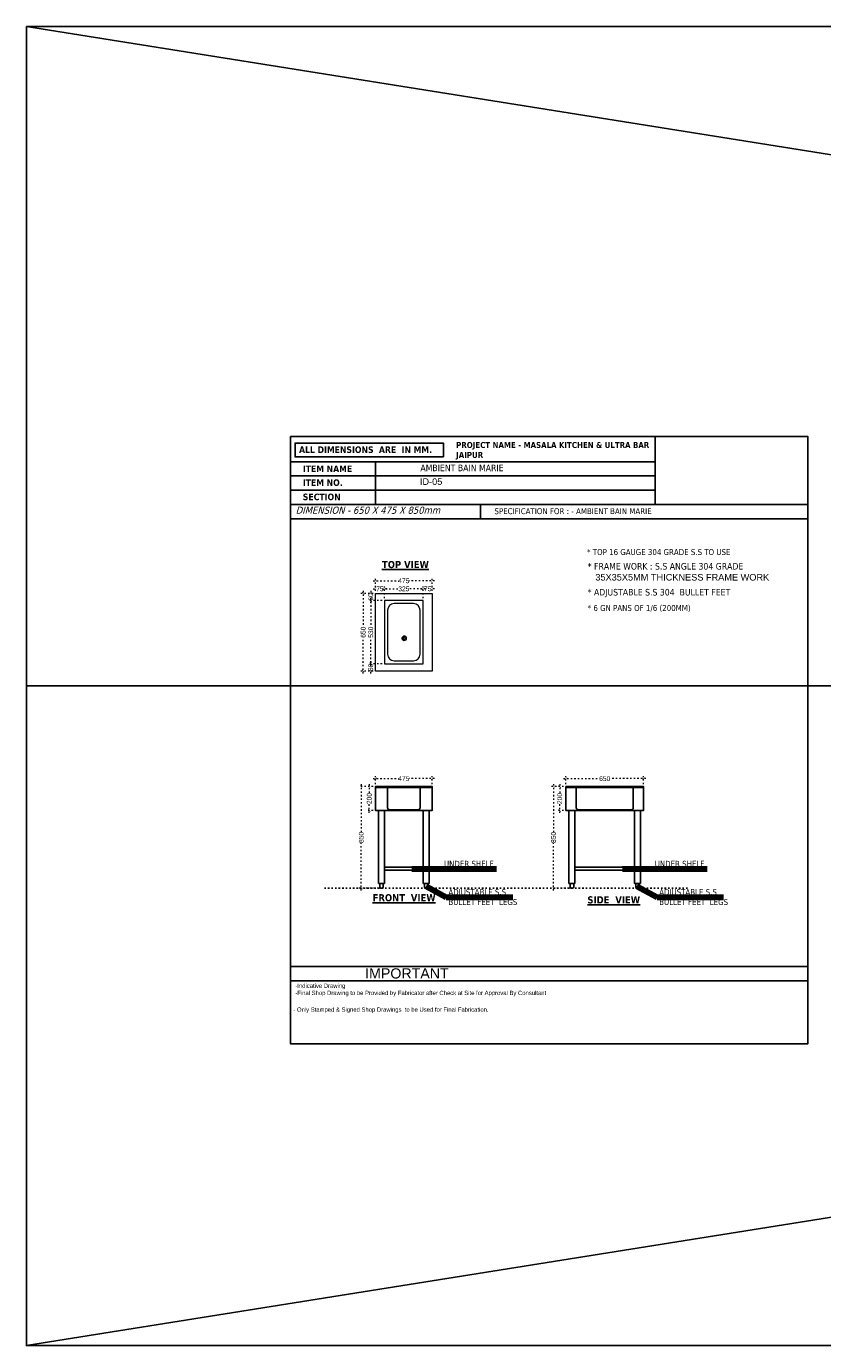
# Model space of a CAD drawing. Header units: millimetres. Extents: x 508219 to 745096, y 311341 to 352167.
# Tile 21 of 46: x 538207 to 544876, y 311341 to 322382. Entities that reach past the tile are written whole.
import ezdxf

# ---------------------------------------------------------------- set-up
doc = ezdxf.new("R2010")
doc.units = ezdxf.units.MM
doc.header["$PDMODE"] = 34
doc.linetypes.add('10326153$0$xref_genplans-skicu-17-04-12-bezREF$0$( Dashed )', pattern=[0.75, 0.5, -0.25])
doc.linetypes.add('ACAD_ISO03W100', pattern=[30, 12, -18])
doc.layers.get('0').update_dxf_attribs({"color": 252})
doc.layers.add('A-ANNO-DIMS-30', color=7, linetype='Continuous')
doc.layers.add('EQUIPMENT', color=103, linetype='Continuous')
doc.styles.get("Standard").update_dxf_attribs({"font": 'arial.ttf'})
doc.styles.add('style1', font='txt.shx')
doc.dimstyles.new('ISO-25', dxfattribs={"dimtxt": 40, "dimasz": 20, "dimexe": 20, "dimexo": 20, "dimtad": 0, "dimdec": 0, "dimdsep": 46, "dimtxsty": 'Standard', "dimblk": 'ARCHTICK', "dimcen": 2.5, "dimdle": 20, "dimadec": 0, "dimazin": 0, "dimtfac": 1, "dimtdec": 0, "dimtmove": 0, "dimatfit": 3, "dimfxl": 0, "dimlwd": 5, "dimlwe": 5, "dimarcsym": 0})
doc.dimstyles.get("Standard").update_dxf_attribs({"dimtxt": 0.18, "dimasz": 0.18, "dimexe": 0.18, "dimexo": 0.0625, "dimgap": 0.09, "dimtad": 0, "dimtih": 1, "dimtoh": 1, "dimdec": 4, "dimzin": 0, "dimdsep": 46, "dimtxsty": 'Standard', "dimcen": 0.09, "dimadec": 0, "dimazin": 0, "dimtfac": 1, "dimtdec": 4, "dimtofl": 0, "dimtmove": 0, "dimatfit": 3, "dimfxl": 0, "dimtolj": 1, "dimtzin": 0, "dimarcsym": 0})

# ---------------------------------------------------------------- blocks, each defined once
blk = doc.blocks.new('dfdfg')
at = {"color": 5, "linetype": 'ByBlock'}
for p, q in [((34032.63859440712, 7704.574488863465), (34032.63859440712, 7346.67703877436)), ((37654.39702842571, 3479.945957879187), (33321.3184806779, 3479.945957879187)), ((34631.91358416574, 3360.64680784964), (33321.31915381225, 3360.64680784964))]:
    blk.add_line(p, q, dxfattribs=at)
at = {"color": 6, "linetype": 'ByBlock'}
blk.add_line((34914.30248630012, 7347.298651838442), (34914.30248630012, 7227.999501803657), dxfattribs=at)
at = {"color": 5, "linetype": 'ByBlock'}
for points in [[(33321.31780754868, 7914.710174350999), (37654.39702842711, 7914.710174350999), (37654.39702842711, 2832.965235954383), (33321.31780754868, 2832.965235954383)], [(33321.31780754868, 7914.710174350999), (37654.39702842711, 7914.710174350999), (37654.39702842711, 2832.965235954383), (33321.31780754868, 2832.965235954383)], [(33321.31780753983, 7914.710174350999), (37654.39702841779, 7914.710174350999), (37654.39702841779, 2832.965235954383), (33321.31780753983, 2832.965235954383)], [(33321.31780754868, 7914.710174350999), (37654.39702842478, 7914.710174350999), (37654.39702842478, 2832.965235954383), (33321.31780754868, 2832.965235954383)], [(33321.31780753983, 7914.710174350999), (37654.39702841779, 7914.710174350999), (37654.39702841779, 2832.965235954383), (33321.31780753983, 2832.965235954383)], [(34603.00529322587, 7744.363747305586), (33359.89211899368, 7744.363747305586), (33359.89211899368, 7860.555880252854), (34603.00529322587, 7860.555880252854)], [(36374.84247660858, 7346.67703877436), (37654.39702841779, 7346.67703877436), (37654.39702841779, 7914.710174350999), (36374.84247660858, 7914.710174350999)], [(33321.31780754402, 7704.574488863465), (36374.84247660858, 7704.574488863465), (36374.84247660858, 7585.275338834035), (33321.31780754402, 7585.275338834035)], [(33321.31780754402, 7585.275338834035), (36374.84247660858, 7585.275338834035), (36374.84247660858, 7465.976188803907), (33321.31780754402, 7465.976188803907)], [(33321.31780754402, 7346.67703877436), (37654.39837469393, 7346.67703877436), (37654.39837469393, 7227.377888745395), (33321.31780754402, 7227.377888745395)], [(33321.31915381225, 3479.945957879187), (37654.39702842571, 3479.945957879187), (37654.39702842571, 3360.64680784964), (33321.31915381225, 3360.64680784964)]]:
    blk.add_lwpolyline(points, close=True, dxfattribs=at)
at = {"color": 5, "linetype": 'ByBlock', "attachment_point": 1, "style": 'style1'}
for s, insert, char_height, width in [('{\\fTahoma|b1|i0|c0|p34;ALL DIMENSIONS  ARE  IN MM.}', (33393.37067054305, 7832.704517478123), 55, 1687.990696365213), ('{\\fTahoma|b1|i0|c0|p34;ITEM NAME}', (33424.87181353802, 7672.482745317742), 55, 1687.990696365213), ('{\\fTahoma|b1|i0|c0|p34;ITEM NO. }', (33424.87181353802, 7557.059228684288), 55, 1687.990696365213), ('{\\fTahoma|b1|i0|c0|p34;SECTION }', (33424.87181353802, 7437.533934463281), 55, 1687.990696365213), ('{\\fTechnic|b0|i0|c2|p2;-Indicative Drawing\\P-Final Shop Drawing to be Provided by Fabricator after Check at Site for Approval By Consultant}', (33361.88834225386, 3336.831352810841), 36, 1767.082790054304)]:
    blk.add_mtext(s, dxfattribs=dict(at, insert=insert, char_height=char_height, width=width))
at = {"color": 5, "linetype": 'ByBlock', "attachment_point": 1}
for s, insert, char_height, width in [('IMPORTANT', (33946.49146514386, 3464.67196951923), 85.16603982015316, 1210.304843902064), ('{\\fTechnic|b0|i0|c2|p2;- Only Stamped & Signed Shop Drawings  to be Used for Final Fabrication.}', (33345.95050255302, 3137.17973021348), 36, 1988.238406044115)]:
    blk.add_mtext(s, dxfattribs=dict(at, insert=insert, char_height=char_height, width=width))
blk = doc.blocks.new('_ArchTick')
at = {"color": 0, "linetype": 'ByBlock', "const_width": 0.15}
blk.add_lwpolyline([(-0.5, -0.5), (0.5, 0.5)], dxfattribs=at)
blk = doc.blocks.new('*D34')
at = {"color": 0, "linetype": 'ACAD_ISO03W100', "lineweight": 5, "transparency": 16777216}
for p, q in [((541110.7165181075, 316019.6405201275), (541058.5709100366, 316019.6405201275)), ((541078.5709100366, 316039.6405201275), (541078.5709100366, 315964.7091951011)), ((541110.7165181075, 315819.605632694), (541058.5709100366, 315819.605632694)), ((541078.5709100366, 315799.605632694), (541078.5709100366, 315874.5369577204))]:
    blk.add_line(p, q, dxfattribs=at)
at = {"layer": 'DEFPOINTS', "color": 0, "transparency": 16777216}
for p in [(541078.5709100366, 316019.6405201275), (541130.7165181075, 316019.6405201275), (541130.7165181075, 315819.605632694)]:
    blk.add_point(p, dxfattribs=at)
at = {"color": 0, "lineweight": 5, "transparency": 16777216, "xscale": 20, "yscale": 20, "zscale": 20}
for p, rotation in [((541078.5709100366, 316019.6405201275), 90), ((541078.5709100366, 315819.605632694), 270)]:
    blk.add_blockref('_ArchTick', p, dxfattribs=dict(at, rotation=rotation))
at = {"color": 0, "transparency": 16777216, "insert": (541078.5709100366, 315919.6230764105), "char_height": 40, "attachment_point": 5, "rotation": 90}
blk.add_mtext('200', dxfattribs=at)
blk = doc.blocks.new('*D29')
at = {"color": 0, "linetype": 'ACAD_ISO03W100', "lineweight": 5, "transparency": 16777216}
for p, q in [((541130.7165181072, 316039.6405201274), (541130.7165181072, 316106.1154465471)), ((541605.7165181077, 316039.6405201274), (541605.7165181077, 316106.1154465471)), ((541110.7165181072, 316086.1154465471), (541322.448271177, 316086.1154465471)), ((541625.7165181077, 316086.1154465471), (541413.9847650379, 316086.1154465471))]:
    blk.add_line(p, q, dxfattribs=at)
at = {"layer": 'DEFPOINTS', "color": 0, "transparency": 16777216}
for p in [(541130.7165181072, 316086.1154465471), (541130.7165181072, 316019.6405201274), (541605.7165181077, 316019.6405201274)]:
    blk.add_point(p, dxfattribs=at)
at = {"color": 0, "lineweight": 5, "transparency": 16777216, "xscale": 20, "yscale": 20, "zscale": 20, "rotation": 180}
blk.add_blockref('_ArchTick', (541130.7165181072, 316086.1154465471), dxfattribs=at)
at = {"color": 0, "lineweight": 5, "transparency": 16777216, "xscale": 20, "yscale": 20, "zscale": 20}
blk.add_blockref('_ArchTick', (541605.7165181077, 316086.1154465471), dxfattribs=at)
at = {"color": 0, "transparency": 16777216, "insert": (541368.2165181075, 316086.1154465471), "char_height": 40, "attachment_point": 5}
blk.add_mtext('475', dxfattribs=at)
blk = doc.blocks.new('*D30')
at = {"color": 0, "linetype": 'ACAD_ISO03W100', "lineweight": 5, "transparency": 16777216}
for p, q in [((542705.7793857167, 316019.6405201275), (542653.6337776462, 316019.6405201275)), ((542673.6337776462, 316039.6405201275), (542673.6337776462, 315964.7091951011)), ((542705.7793857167, 315819.605632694), (542653.6337776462, 315819.605632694)), ((542673.6337776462, 315799.605632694), (542673.6337776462, 315874.5369577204))]:
    blk.add_line(p, q, dxfattribs=at)
at = {"layer": 'DEFPOINTS', "color": 0, "transparency": 16777216}
for p in [(542673.6337776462, 316019.6405201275), (542725.7793857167, 316019.6405201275), (542725.7793857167, 315819.605632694)]:
    blk.add_point(p, dxfattribs=at)
at = {"color": 0, "lineweight": 5, "transparency": 16777216, "xscale": 20, "yscale": 20, "zscale": 20}
for p, rotation in [((542673.6337776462, 316019.6405201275), 90), ((542673.6337776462, 315819.605632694), 270)]:
    blk.add_blockref('_ArchTick', p, dxfattribs=dict(at, rotation=rotation))
at = {"color": 0, "transparency": 16777216, "insert": (542673.6337776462, 315919.6230764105), "char_height": 40, "attachment_point": 5, "rotation": 90}
blk.add_mtext('200', dxfattribs=at)
blk = doc.blocks.new('*D31')
at = {"color": 0, "linetype": 'ACAD_ISO03W100', "lineweight": 5, "transparency": 16777216}
for p, q in [((542725.7793857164, 316039.6405201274), (542725.7793857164, 316106.1154465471)), ((543375.7793860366, 316039.6405201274), (543375.7793860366, 316106.1154465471)), ((542705.7793857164, 316086.1154465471), (543005.9251907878, 316086.1154465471)), ((543395.7793860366, 316086.1154465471), (543095.6335809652, 316086.1154465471))]:
    blk.add_line(p, q, dxfattribs=at)
at = {"layer": 'DEFPOINTS', "color": 0, "transparency": 16777216}
for p in [(542725.7793857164, 316086.1154465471), (542725.7793857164, 316019.6405201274), (543375.7793860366, 316019.6405201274)]:
    blk.add_point(p, dxfattribs=at)
at = {"color": 0, "lineweight": 5, "transparency": 16777216, "xscale": 20, "yscale": 20, "zscale": 20, "rotation": 180}
blk.add_blockref('_ArchTick', (542725.7793857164, 316086.1154465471), dxfattribs=at)
at = {"color": 0, "lineweight": 5, "transparency": 16777216, "xscale": 20, "yscale": 20, "zscale": 20}
blk.add_blockref('_ArchTick', (543375.7793860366, 316086.1154465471), dxfattribs=at)
at = {"color": 0, "transparency": 16777216, "insert": (543050.7793858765, 316086.1154465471), "char_height": 40, "attachment_point": 5}
blk.add_mtext('650', dxfattribs=at)
blk = doc.blocks.new('*D32')
at = {"color": 0, "linetype": 'ACAD_ISO03W100', "lineweight": 5, "transparency": 16777216}
for p, q in [((541110.7165181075, 316019.6405201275), (540992.0068358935, 316019.6405201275)), ((541012.0068358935, 316039.6405201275), (541012.0068358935, 315639.4128598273)), ((541012.0068358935, 315149.6405201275), (541012.0068358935, 315549.8681804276)), ((541155.9920450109, 315169.6405201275), (540992.0068358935, 315169.6405201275))]:
    blk.add_line(p, q, dxfattribs=at)
at = {"layer": 'DEFPOINTS', "color": 0, "transparency": 16777216}
for p in [(541130.7165181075, 316019.6405201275), (541012.0068358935, 315169.6405201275), (541175.9920450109, 315169.6405201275)]:
    blk.add_point(p, dxfattribs=at)
at = {"color": 0, "lineweight": 5, "transparency": 16777216, "xscale": 20, "yscale": 20, "zscale": 20}
for p, rotation in [((541012.0068358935, 316019.6405201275), 90), ((541012.0068358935, 315169.6405201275), 270)]:
    blk.add_blockref('_ArchTick', p, dxfattribs=dict(at, rotation=rotation))
at = {"color": 0, "transparency": 16777216, "insert": (541012.0068358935, 315594.6405201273), "char_height": 40, "attachment_point": 5, "rotation": 90}
blk.add_mtext('850', dxfattribs=at)
blk = doc.blocks.new('*D33')
at = {"color": 0, "linetype": 'ACAD_ISO03W100', "lineweight": 5, "transparency": 16777216}
for p, q in [((542705.7793857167, 316019.6405201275), (542601.9797514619, 316019.6405201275)), ((542621.9797514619, 316039.6405201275), (542621.9797514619, 315639.4128598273)), ((542621.9797514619, 315149.6405201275), (542621.9797514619, 315549.8681804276)), ((542751.0549126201, 315169.6405201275), (542601.9797514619, 315169.6405201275))]:
    blk.add_line(p, q, dxfattribs=at)
at = {"layer": 'DEFPOINTS', "color": 0, "transparency": 16777216}
for p in [(542725.7793857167, 316019.6405201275), (542621.9797514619, 315169.6405201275), (542771.0549126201, 315169.6405201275)]:
    blk.add_point(p, dxfattribs=at)
at = {"color": 0, "lineweight": 5, "transparency": 16777216, "xscale": 20, "yscale": 20, "zscale": 20}
for p, rotation in [((542621.9797514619, 316019.6405201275), 90), ((542621.9797514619, 315169.6405201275), 270)]:
    blk.add_blockref('_ArchTick', p, dxfattribs=dict(at, rotation=rotation))
at = {"color": 0, "transparency": 16777216, "insert": (542621.9797514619, 315594.6405201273), "char_height": 40, "attachment_point": 5, "rotation": 90}
blk.add_mtext('850', dxfattribs=at)
blk = doc.blocks.new('*D35')
at = {"color": 0, "linetype": 'ACAD_ISO03W100', "lineweight": 5, "transparency": 16777216}
for p, q in [((541028.1405791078, 317656.6825962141), (541028.1405791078, 317356.5367911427)), ((541110.7165181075, 317636.6825962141), (541008.1405791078, 317636.6825962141)), ((541028.1405791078, 316966.682595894), (541028.1405791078, 317266.8284009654)), ((541110.7165181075, 316986.682595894), (541008.1405791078, 316986.682595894))]:
    blk.add_line(p, q, dxfattribs=at)
at = {"layer": 'DEFPOINTS', "color": 0, "transparency": 16777216}
for p in [(541130.7165181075, 317636.6825962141), (541028.1405791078, 316986.682595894), (541130.7165181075, 316986.682595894)]:
    blk.add_point(p, dxfattribs=at)
at = {"color": 0, "lineweight": 5, "transparency": 16777216, "xscale": 20, "yscale": 20, "zscale": 20}
for p, rotation in [((541028.1405791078, 317636.6825962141), 90), ((541028.1405791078, 316986.682595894), 270)]:
    blk.add_blockref('_ArchTick', p, dxfattribs=dict(at, rotation=rotation))
at = {"color": 0, "transparency": 16777216, "insert": (541028.1405791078, 317311.6825960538), "char_height": 40, "attachment_point": 5, "rotation": 90}
blk.add_mtext('650', dxfattribs=at)
blk = doc.blocks.new('*D36')
at = {"color": 0, "linetype": 'ACAD_ISO03W100', "lineweight": 5, "transparency": 16777216}
for p, q in [((541130.7165181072, 317656.682596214), (541130.7165181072, 317761.7983370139)), ((541605.7165181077, 317656.6825962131), (541605.7165181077, 317761.7983370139)), ((541110.7165181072, 317741.7983370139), (541322.448271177, 317741.7983370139)), ((541625.7165181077, 317741.7983370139), (541413.9847650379, 317741.7983370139))]:
    blk.add_line(p, q, dxfattribs=at)
at = {"layer": 'DEFPOINTS', "color": 0, "transparency": 16777216}
for p in [(541605.7165181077, 317741.7983370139), (541130.7165181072, 317636.682596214), (541605.7165181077, 317636.6825962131)]:
    blk.add_point(p, dxfattribs=at)
at = {"color": 0, "lineweight": 5, "transparency": 16777216, "xscale": 20, "yscale": 20, "zscale": 20, "rotation": 180}
blk.add_blockref('_ArchTick', (541130.7165181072, 317741.7983370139), dxfattribs=at)
at = {"color": 0, "lineweight": 5, "transparency": 16777216, "xscale": 20, "yscale": 20, "zscale": 20}
blk.add_blockref('_ArchTick', (541605.7165181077, 317741.7983370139), dxfattribs=at)
at = {"color": 0, "transparency": 16777216, "insert": (541368.2165181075, 317741.7983370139), "char_height": 40, "attachment_point": 5}
blk.add_mtext('475', dxfattribs=at)
blk = doc.blocks.new('*D37')
at = {"color": 0, "linetype": 'ACAD_ISO03W100', "lineweight": 5, "transparency": 16777216}
for p, q in [((541110.7165181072, 317674.5119233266), (541138.9557745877, 317674.5119233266)), ((541130.7165181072, 317656.682596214), (541130.7165181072, 317694.5119233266)), ((541225.7165181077, 317674.5119233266), (541197.4772616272, 317674.5119233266)), ((541205.7165181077, 317596.6825960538), (541205.7165181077, 317694.5119233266))]:
    blk.add_line(p, q, dxfattribs=at)
at = {"layer": 'DEFPOINTS', "color": 0, "transparency": 16777216}
for p in [(541205.7165181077, 317674.5119233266), (541130.7165181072, 317636.682596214), (541205.7165181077, 317576.6825960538)]:
    blk.add_point(p, dxfattribs=at)
at = {"color": 0, "lineweight": 5, "transparency": 16777216, "xscale": 20, "yscale": 20, "zscale": 20, "rotation": 180}
blk.add_blockref('_ArchTick', (541130.7165181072, 317674.5119233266), dxfattribs=at)
at = {"color": 0, "lineweight": 5, "transparency": 16777216, "xscale": 20, "yscale": 20, "zscale": 20}
blk.add_blockref('_ArchTick', (541205.7165181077, 317674.5119233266), dxfattribs=at)
at = {"color": 0, "transparency": 16777216, "insert": (541168.2165181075, 317674.5119233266), "char_height": 40, "attachment_point": 5}
blk.add_mtext('75', dxfattribs=at)
blk = doc.blocks.new('*D38')
at = {"color": 0, "linetype": 'ACAD_ISO03W100', "lineweight": 5, "transparency": 16777216}
for p, q in [((541185.7165181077, 317674.5119233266), (541323.2668250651, 317674.5119233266)), ((541205.7165181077, 317596.6825960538), (541205.7165181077, 317694.5119233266)), ((541550.7165181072, 317674.5119233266), (541413.1662111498, 317674.5119233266)), ((541530.7165181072, 317596.6825960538), (541530.7165181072, 317694.5119233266))]:
    blk.add_line(p, q, dxfattribs=at)
at = {"layer": 'DEFPOINTS', "color": 0, "transparency": 16777216}
for p in [(541530.7165181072, 317674.5119233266), (541205.7165181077, 317576.6825960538), (541530.7165181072, 317576.6825960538)]:
    blk.add_point(p, dxfattribs=at)
at = {"color": 0, "lineweight": 5, "transparency": 16777216, "xscale": 20, "yscale": 20, "zscale": 20, "rotation": 180}
blk.add_blockref('_ArchTick', (541205.7165181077, 317674.5119233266), dxfattribs=at)
at = {"color": 0, "lineweight": 5, "transparency": 16777216, "xscale": 20, "yscale": 20, "zscale": 20}
blk.add_blockref('_ArchTick', (541530.7165181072, 317674.5119233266), dxfattribs=at)
at = {"color": 0, "transparency": 16777216, "insert": (541368.2165181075, 317674.5119233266), "char_height": 40, "attachment_point": 5}
blk.add_mtext('325', dxfattribs=at)
blk = doc.blocks.new('*D39')
at = {"color": 0, "linetype": 'ACAD_ISO03W100', "lineweight": 5, "transparency": 16777216}
for p, q in [((541510.7165181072, 317674.5119233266), (541538.9557745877, 317674.5119233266)), ((541530.7165181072, 317596.6825960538), (541530.7165181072, 317694.5119233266)), ((541625.7165181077, 317674.5119233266), (541597.4772616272, 317674.5119233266)), ((541605.7165181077, 317656.6825962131), (541605.7165181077, 317694.5119233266))]:
    blk.add_line(p, q, dxfattribs=at)
at = {"layer": 'DEFPOINTS', "color": 0, "transparency": 16777216}
for p in [(541605.7165181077, 317674.5119233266), (541530.7165181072, 317576.6825960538), (541605.7165181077, 317636.6825962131)]:
    blk.add_point(p, dxfattribs=at)
at = {"color": 0, "lineweight": 5, "transparency": 16777216, "xscale": 20, "yscale": 20, "zscale": 20, "rotation": 180}
blk.add_blockref('_ArchTick', (541530.7165181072, 317674.5119233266), dxfattribs=at)
at = {"color": 0, "lineweight": 5, "transparency": 16777216, "xscale": 20, "yscale": 20, "zscale": 20}
blk.add_blockref('_ArchTick', (541605.7165181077, 317674.5119233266), dxfattribs=at)
at = {"color": 0, "transparency": 16777216, "insert": (541568.2165181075, 317674.5119233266), "char_height": 40, "attachment_point": 5}
blk.add_mtext('75', dxfattribs=at)
blk = doc.blocks.new('*D40')
at = {"color": 0, "linetype": 'ACAD_ISO03W100', "lineweight": 5, "transparency": 16777216}
for p, q in [((541091.3900331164, 317656.6825962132), (541091.3900331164, 317635.9979099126)), ((541110.7165181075, 317636.6825962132), (541071.3900331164, 317636.6825962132)), ((541185.7165181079, 317576.6825960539), (541071.3900331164, 317576.6825960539)), ((541091.3900331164, 317556.6825960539), (541091.3900331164, 317577.3672823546))]:
    blk.add_line(p, q, dxfattribs=at)
at = {"layer": 'DEFPOINTS', "color": 0, "transparency": 16777216}
for p in [(541091.3900331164, 317576.6825960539), (541130.7165181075, 317636.6825962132), (541205.7165181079, 317576.6825960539)]:
    blk.add_point(p, dxfattribs=at)
at = {"color": 0, "lineweight": 5, "transparency": 16777216, "xscale": 20, "yscale": 20, "zscale": 20}
for p, rotation in [((541091.3900331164, 317636.6825962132), 90), ((541091.3900331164, 317576.6825960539), 270)]:
    blk.add_blockref('_ArchTick', p, dxfattribs=dict(at, rotation=rotation))
at = {"color": 0, "transparency": 16777216, "insert": (541091.3900331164, 317606.6825961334), "char_height": 40, "attachment_point": 5, "rotation": 90}
blk.add_mtext('60', dxfattribs=at)
blk = doc.blocks.new('*D41')
at = {"color": 0, "linetype": 'ACAD_ISO03W100', "lineweight": 5, "transparency": 16777216}
for p, q in [((541185.7165181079, 317576.6825960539), (541071.3900331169, 317576.6825960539)), ((541091.3900331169, 317596.6825960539), (541091.3900331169, 317356.4276506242)), ((541091.3900331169, 317026.6825960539), (541091.3900331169, 317266.9375414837)), ((541185.7165181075, 317046.6825960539), (541071.3900331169, 317046.6825960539))]:
    blk.add_line(p, q, dxfattribs=at)
at = {"layer": 'DEFPOINTS', "color": 0, "transparency": 16777216}
for p in [(541205.7165181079, 317576.6825960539), (541091.3900331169, 317046.6825960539), (541205.7165181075, 317046.6825960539)]:
    blk.add_point(p, dxfattribs=at)
at = {"color": 0, "lineweight": 5, "transparency": 16777216, "xscale": 20, "yscale": 20, "zscale": 20}
for p, rotation in [((541091.3900331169, 317576.6825960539), 90), ((541091.3900331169, 317046.6825960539), 270)]:
    blk.add_blockref('_ArchTick', p, dxfattribs=dict(at, rotation=rotation))
at = {"color": 0, "transparency": 16777216, "insert": (541091.3900331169, 317311.6825960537), "char_height": 40, "attachment_point": 5, "rotation": 90}
blk.add_mtext('530', dxfattribs=at)
blk = doc.blocks.new('*D42')
at = {"color": 0, "linetype": 'ACAD_ISO03W100', "lineweight": 5, "transparency": 16777216}
for p, q in [((541185.7165181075, 317046.6825960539), (541071.3900331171, 317046.6825960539)), ((541110.7165181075, 316986.682595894), (541071.3900331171, 316986.682595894)), ((541091.3900331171, 317066.6825960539), (541091.3900331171, 317045.9979097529)), ((541091.3900331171, 316966.682595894), (541091.3900331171, 316987.367282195))]:
    blk.add_line(p, q, dxfattribs=at)
at = {"layer": 'DEFPOINTS', "color": 0, "transparency": 16777216}
for p in [(541091.3900331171, 316986.682595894), (541130.7165181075, 316986.682595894), (541205.7165181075, 317046.6825960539)]:
    blk.add_point(p, dxfattribs=at)
at = {"color": 0, "lineweight": 5, "transparency": 16777216, "xscale": 20, "yscale": 20, "zscale": 20}
for p, rotation in [((541091.3900331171, 317046.6825960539), 90), ((541091.3900331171, 316986.682595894), 270)]:
    blk.add_blockref('_ArchTick', p, dxfattribs=dict(at, rotation=rotation))
at = {"color": 0, "transparency": 16777216, "insert": (541091.3900331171, 317016.6825959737), "char_height": 40, "attachment_point": 5, "rotation": 90}
blk.add_mtext('60', dxfattribs=at)

msp = doc.modelspace()

# ---------------------------------------------------------------- linework, layer by layer
at = {"ltscale": 0.5}
for p, q in [((607474.4999475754, 322381.8203052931), (538207.0119195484, 311341.1046838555)), ((538207.0119195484, 322381.8203052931), (607474.4999475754, 311341.1046838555)), ((607474.4999475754, 316861.4624945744), (538207.0119195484, 316861.4624945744))]:
    msp.add_line(p, q, dxfattribs=at)
at = {"color": 6, "linetype": 'ByBlock'}
for p, q in [((541130.7165181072, 316011.6405201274), (541605.7165181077, 316011.6405201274)), ((542725.7793857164, 316011.6405201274), (543375.7793860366, 316011.6405201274)), ((541155.9920450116, 315819.6056326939), (541155.9920450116, 315207.6405201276)), ((541205.9920450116, 315207.6405201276), (541205.9920450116, 315819.6056326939)), ((541530.4409912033, 315207.6405201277), (541530.4409912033, 315819.6056326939)), ((541580.4409912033, 315819.6056326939), (541580.4409912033, 315207.6405201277)), ((542751.0549126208, 315819.6056326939), (542751.0549126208, 315207.6405201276)), ((542801.0549126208, 315207.6405201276), (542801.0549126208, 315819.6056326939)), ((543300.5038591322, 315207.6405201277), (543300.5038591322, 315819.6056326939)), ((543350.5038591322, 315819.6056326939), (543350.5038591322, 315207.6405201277)), ((541155.9920450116, 315207.6405201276), (541205.9920450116, 315207.6405201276)), ((541580.4409912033, 315207.6405201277), (541530.4409912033, 315207.6405201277)), ((542751.0549126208, 315207.6405201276), (542801.0549126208, 315207.6405201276)), ((543350.5038591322, 315207.6405201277), (543300.5038591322, 315207.6405201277))]:
    msp.add_line(p, q, dxfattribs=at)
at = {"color": 6, "linetype": '10326153$0$xref_genplans-skicu-17-04-12-bezREF$0$( Dashed )', "ltscale": 40}
msp.add_line((541477.2675980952, 316011.6405201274), (541251.9507463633, 316011.6405201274), dxfattribs=at)
at = {"ltscale": 0.5}
msp.add_lwpolyline([(538207.0119195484, 322381.8203052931), (607474.4999475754, 322381.8203052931), (607474.4999475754, 311341.1046838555), (538207.0119195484, 311341.1046838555)], close=True, dxfattribs=at)
at = {"color": 6}
for points in [[(541130.7165181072, 316011.6405201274), (541130.7165181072, 316019.6405201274), (541605.7165181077, 316019.6405201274), (541605.7165181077, 316011.6405201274), (541605.7165181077, 315819.6056326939), (541130.7165181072, 315819.6056326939)], [(542725.7793857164, 316011.6405201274), (542725.7793857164, 316019.6405201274), (543375.7793860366, 316019.6405201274), (543375.7793860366, 316011.6405201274), (543375.7793860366, 315819.6056326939), (542725.7793857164, 315819.6056326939)]]:
    msp.add_lwpolyline(points, close=True, dxfattribs=at)
at = {"color": 6, "linetype": 'ByBlock'}
for points in [[(541509.2890658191, 316011.6405201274), (541509.2890658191, 316018.1406226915), (541227.5988807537, 316018.1406226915), (541227.5988807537, 316011.6405201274)], [(543294.3747812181, 316011.6330660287), (543294.3747812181, 316018.1331685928), (542807.6845961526, 316018.1406226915), (542807.6845961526, 316011.6405201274)]]:
    msp.add_lwpolyline(points, dxfattribs=at)
for points in [[(541228.478402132, 316011.6334607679, -0.414213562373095), (541231.7284534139, 316008.3834094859), (541231.7284534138, 315841.8384453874, 0.414213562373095), (541247.978709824, 315825.5881889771), (541488.4536932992, 315825.5881889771, 0.414213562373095), (541504.7039497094, 315841.8384453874), (541504.7062850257, 316008.3834094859, -0.414213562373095), (541507.9563363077, 316011.633460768)], [(542808.5410026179, 316011.6405201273, -0.414213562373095), (542811.7910538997, 316008.3904688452), (542811.7910538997, 315842.19700949, 0.414213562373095), (542828.0413103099, 315825.9467530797), (543273.5162937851, 315825.939298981, 0.414213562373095), (543289.7665501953, 315842.1895553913), (543289.7688855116, 316008.3830147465, -0.414213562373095), (543293.0189367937, 316011.6330660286)], [(541165.9920450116, 315207.6405201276), (541165.9920450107, 315179.6405201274, 0.414213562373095), (541175.9920450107, 315169.6405201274), (541185.9920450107, 315169.6405201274, 0.414213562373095), (541195.9920450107, 315179.6405201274), (541195.9920450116, 315207.6405201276)], [(541570.4409912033, 315207.6405201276), (541570.4409912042, 315179.6405201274, -0.414213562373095), (541560.4409912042, 315169.6405201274), (541550.4409912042, 315169.6405201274, -0.414213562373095), (541540.4409912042, 315179.6405201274), (541540.4409912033, 315207.6405201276)], [(542761.0549126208, 315207.6405201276), (542761.0549126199, 315179.6405201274, 0.414213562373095), (542771.0549126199, 315169.6405201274), (542781.0549126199, 315169.6405201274, 0.414213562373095), (542791.0549126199, 315179.6405201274), (542791.0549126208, 315207.6405201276)], [(543340.5038591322, 315207.6405201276), (543340.5038591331, 315179.6405201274, -0.414213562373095), (543330.5038591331, 315169.6405201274), (543320.5038591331, 315169.6405201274, -0.414213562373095), (543310.5038591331, 315179.6405201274), (543310.5038591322, 315207.6405201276)]]:
    msp.add_lwpolyline(points, format="xyb", dxfattribs=at)
for points in [[(541205.9920450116, 315344.639867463), (541530.4409912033, 315344.6398674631), (541530.4409912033, 315319.6398674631), (541205.9920450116, 315319.639867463)], [(542801.0549126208, 315344.639867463), (543300.5038591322, 315344.6398674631), (543300.5038591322, 315319.6398674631), (542801.0549126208, 315319.639867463)]]:
    msp.add_lwpolyline(points, close=True, dxfattribs=at)
at = {"layer": 'A-ANNO-DIMS-30', "color": 252, "linetype": 'ACAD_ISO03W100', "true_color": 0x939598}
msp.add_line((540702.4975019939, 315169.6405201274), (543756.8549425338, 315169.6405201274), dxfattribs=at)
at = {"layer": 'EQUIPMENT'}
for p, q in [((541379.6644698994, 317245.5483943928), (541355.5100859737, 317269.6764121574)), ((541386.7227733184, 317252.6144108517), (541362.5683893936, 317276.742428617))]:
    msp.add_line(p, q, dxfattribs=at)
at = {"layer": 'EQUIPMENT', "lineweight": 0, "ltscale": 50}
for points in [[(541130.7165181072, 317636.682596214), (541605.7165181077, 317636.6825962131), (541605.7165181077, 316986.682595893), (541130.7165181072, 316986.6825958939)], [(541205.7165181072, 317046.6825960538), (541530.7165181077, 317046.6825960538), (541530.7165181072, 317576.6825960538), (541205.7165181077, 317576.6825960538)]]:
    msp.add_lwpolyline(points, close=True, dxfattribs=at)
msp.add_lwpolyline([(541287.0459680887, 317072.6942640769), (541449.3870681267, 317072.6942640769, 0.414213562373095), (541504.7048500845, 317128.0120460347), (541504.704850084, 317495.3531460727, 0.414213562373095), (541449.3870681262, 317550.6709280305), (541287.0459680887, 317550.6709280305, 0.414213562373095), (541231.7281861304, 317495.3531460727), (541231.7281861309, 317128.0120460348, 0.414213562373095)], format="xyb", close=True, dxfattribs=at)
at = {"layer": 'EQUIPMENT'}
msp.add_circle((541371.1164296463, 317261.1454115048), 17.7858352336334, dxfattribs=at)

# ---------------------------------------------------------------- block references
at = {"color": 7}
msp.add_blockref('dfdfg', (507097.4142666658, 311034.1181951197), dxfattribs=at)

# ---------------------------------------------------------------- texts
at = {"color": 6, "linetype": 'ByBlock'}
msp.add_text('ID-05', height=55, dxfattribs=at).set_placement((541502.6895244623, 318544.7080965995))
at = {"color": 5, "linetype": 'ByBlock', "insert": (541806.409990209, 318903.3457780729), "char_height": 50, "width": 1687.990696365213, "attachment_point": 1, "style": 'style1'}
msp.add_mtext('{\\fTahoma|b1|i0|c0|p34;PROJECT NAME - MASALA KITCHEN & ULTRA BAR JAIPUR }', dxfattribs=at)
at = {"color": 6, "linetype": 'ByBlock', "insert": (541506.8998879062, 318714.1463265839), "char_height": 55, "attachment_point": 1}
msp.add_mtext_dynamic_manual_height_columns('{\\fTahoma|b0|i0|c0|p34;AMBIENT BAIN MARIE }', width=2586.43534150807, gutter_width=1, heights=[0], dxfattribs=at)
at = {"color": 6, "linetype": 'ByBlock', "style": 'style1'}
for s, insert, char_height, width, attachment_point in [('{\\fTahoma|b0|i1|c0|p34;DIMENSION - 650 X 475 X 850mm}', (540462.5145445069, 318362.4135140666), 60, 1857.484623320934, 1), ('{\\fTahoma|b0|i0|c0|p34;SPECIFICATION FOR : - AMBIENT BAIN MARIE}', (542127.3289755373, 318349.7586542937), 50, 3378.655347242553, 1), ('{\\fTahoma|b0|i0|c0|p34;* TOP 16 GAUGE 304 GRADE S.S TO USE}', (542902.4023341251, 318007.3769064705), 50, 1528.985048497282, 1), ('{\\fTahoma|b1|i0|c0|p34;\\LTOP VIEW}', (541577.897259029, 317907.9791114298), 60, 1038.183639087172, 3), ('{\\fTahoma|b0|i0|c0|p34;* FRAME WORK : S.S ANGLE 304 GRADE\\P\\fArial|b0|i0|c0|p34;   35X35X5MM THICKNESS FRAME WORK}', (542908.2061254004, 317890.7889020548), 55, 1687.990696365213, 1), ('{\\fTahoma|b0|i0|c0|p34;* ADJUSTABLE S.S 304  BULLET FEET }', (542907.3801805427, 317673.9704022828), 55, 1687.990696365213, 1), ('{\\fTahoma|b0|i0|c0|p34; UNDER SHELF }', (541685.8045150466, 315398.4630585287), 50, 850.492085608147, 1), ('{\\fTahoma|b0|i0|c0|p34; UNDER SHELF }', (543450.8673829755, 315398.4630585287), 50, 850.492085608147, 1), ('{\\fTahoma|b1|i0|c0|p34;\\LFRONT  VIEW}', (541634.6032159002, 315119.3359352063), 60, 1038.183639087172, 3), ('{\\fTahoma|b0|i0|c0|p34;ADJUSTABLE S.S \\PBULLET FEET  LEGS}', (541741.7489910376, 315161.8284080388), 50, 850.492085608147, 1), ('{\\fTahoma|b1|i0|c0|p34;\\LSIDE  VIEW}', (543346.9312047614, 315101.8067310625), 60, 1038.183639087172, 3), ('{\\fTahoma|b0|i0|c0|p34;ADJUSTABLE S.S \\PBULLET FEET  LEGS}', (543506.8118589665, 315161.8284080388), 50, 850.492085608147, 1)]:
    msp.add_mtext(s, dxfattribs=dict(at, insert=insert, char_height=char_height, width=width, attachment_point=attachment_point))
at = {"color": 6, "linetype": 'ByBlock', "insert": (542907.5714895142, 317539.3143729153), "char_height": 50, "width": 2155.485166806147, "attachment_point": 1}
msp.add_mtext('\\pt650;{\\fTahoma|b0|i0|c0|p34;* 6 GN PANS OF 1/6 (200MM)}', dxfattribs=at)

# ---------------------------------------------------------------- dimensions: what is measured, and where the dimension line sits
at = {"color": 6}
for base, p1, p2, picture, middle in [((541605.7165181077, 317741.7983370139), (541130.7165181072, 317636.682596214), (541605.7165181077, 317636.6825962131), '*D36', (541368.2165181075, 317741.7983370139)), ((541205.7165181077, 317674.5119233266), (541130.7165181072, 317636.682596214), (541205.7165181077, 317576.6825960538), '*D37', (541168.2165181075, 317674.5119233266)), ((541530.7165181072, 317674.5119233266), (541205.7165181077, 317576.6825960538), (541530.7165181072, 317576.6825960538), '*D38', (541368.2165181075, 317674.5119233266)), ((541605.7165181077, 317674.5119233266), (541530.7165181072, 317576.6825960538), (541605.7165181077, 317636.6825962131), '*D39', (541568.2165181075, 317674.5119233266)), ((541130.7165181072, 316086.1154465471), (541605.7165181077, 316019.6405201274), (541130.7165181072, 316019.6405201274), '*D29', (541368.2165181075, 316086.1154465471)), ((542725.7793857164, 316086.1154465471), (543375.7793860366, 316019.6405201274), (542725.7793857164, 316019.6405201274), '*D31', (543050.7793858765, 316086.1154465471))]:
    dim = msp.add_linear_dim(base=base, p1=p1, p2=p2, dimstyle='ISO-25', override={"dimtmove": 1}, dxfattribs=at)
    dim.commit()
    dim.dimension.update_dxf_attribs({"geometry": picture, "text_midpoint": middle})
for base, p1, p2, picture, middle in [((541028.1405791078, 316986.682595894), (541130.7165181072, 317636.682596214), (541130.7165181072, 316986.6825958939), '*D35', (541028.1405791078, 317311.6825960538)), ((541091.3900331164, 317576.6825960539), (541130.7165181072, 317636.6825962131), (541205.7165181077, 317576.6825960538), '*D40', (541091.3900331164, 317606.6825961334)), ((541091.3900331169, 317046.6825960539), (541205.7165181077, 317576.6825960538), (541205.7165181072, 317046.6825960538), '*D41', (541091.3900331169, 317311.6825960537)), ((541091.3900331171, 316986.682595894), (541205.7165181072, 317046.6825960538), (541130.7165181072, 316986.6825958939), '*D42', (541091.3900331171, 317016.6825959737)), ((541012.0068358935, 315169.6405201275), (541130.7165181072, 316019.6405201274), (541175.9920450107, 315169.6405201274), '*D32', (541012.0068358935, 315594.6405201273)), ((541078.5709100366, 316019.6405201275), (541130.7165181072, 315819.6056326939), (541130.7165181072, 316019.6405201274), '*D34', (541078.5709100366, 315919.6230764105)), ((542621.9797514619, 315169.6405201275), (542725.7793857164, 316019.6405201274), (542771.0549126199, 315169.6405201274), '*D33', (542621.9797514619, 315594.6405201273)), ((542673.6337776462, 316019.6405201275), (542725.7793857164, 315819.6056326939), (542725.7793857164, 316019.6405201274), '*D30', (542673.6337776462, 315919.6230764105))]:
    dim = msp.add_linear_dim(base=base, p1=p1, p2=p2, angle=90, dimstyle='ISO-25', override={"dimtmove": 1}, dxfattribs=at)
    dim.commit()
    dim.dimension.update_dxf_attribs({"geometry": picture, "text_midpoint": middle})

# ---------------------------------------------------------------- leaders
at = {"color": 6, "linetype": 'ByBlock'}
for points in [[(541434.6864040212, 315332.3537853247), (542143.7230802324, 315332.3537853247)], [(543199.7492719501, 315332.3537853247), (543908.7859481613, 315332.3537853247)], [(541554.6711232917, 315185.7832123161), (541724.0400245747, 315095.4434985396), (542280.4024481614, 315095.4434985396)], [(543319.7339912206, 315185.7832123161), (543489.1028925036, 315095.4434985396), (544045.4653160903, 315095.4434985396)]]:
    msp.add_leader(points, dimstyle='Standard', override={"dimasz": 25, "dimclrd": 6, "dimclre": 0, "dimfxl": 0.2, "dimlwd": 65535, "dimarcsym": 1}, dxfattribs=at)

doc.saveas('drawing.dxf')
